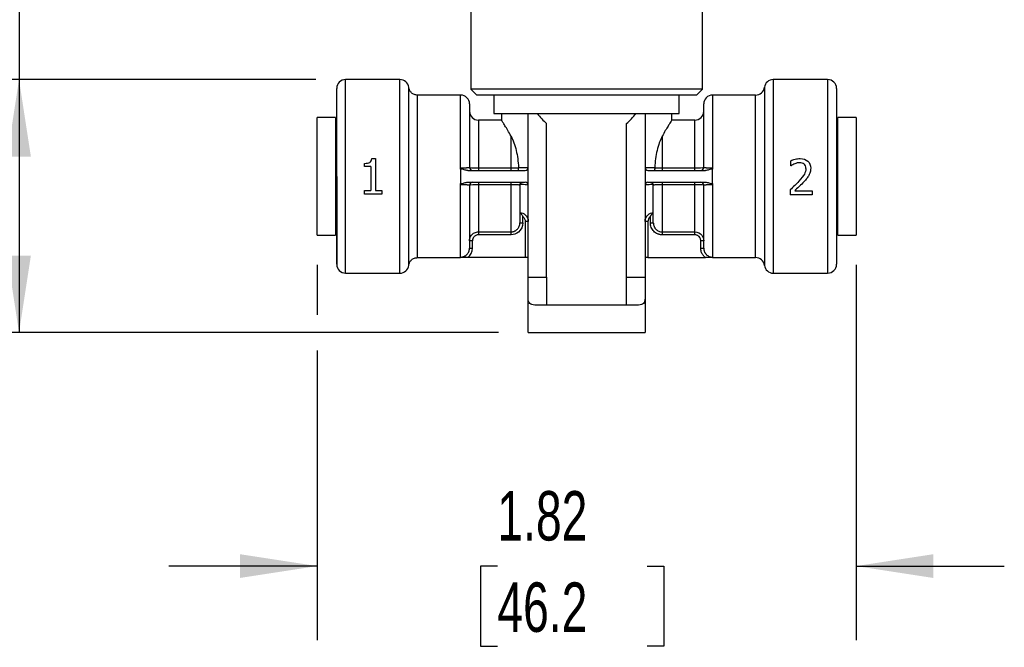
# Model space of a CAD drawing. Header units: inches. Extents: x 0.5 to 21.5, y 0.5 to 16.5.
# Tile 3 of 23: x 4 to 7.3, y 6 to 8.1. Entities that reach past the tile are written whole.
import ezdxf

# ---------------------------------------------------------------- set-up
doc = ezdxf.new("R2010")
doc.units = ezdxf.units.IN
doc.header["$LTSCALE"] = 2
doc.header["$MEASUREMENT"] = 0
doc.layers.add('DIMENSIONS', color=140, linetype='Continuous', lineweight=25)
doc.styles.add('SLDTEXTSTYLE0', font='TXT', dxfattribs={"width": 0.7})
doc.dimstyles.new('SLDDIMSTYLE0', dxfattribs={"dimtxt": 0.169922, "dimasz": 0.26, "dimexe": 0, "dimexo": 0.0625, "dimgap": 0.04248, "dimtad": 0, "dimtih": 1, "dimtoh": 1, "dimrnd": 1e-09, "dimdsep": 46, "dimtxsty": 'SLDTEXTSTYLE0', "dimsah": 1, "dimcen": 0.09, "dimadec": 0, "dimazin": 2, "dimtfac": 1, "dimtofl": 0, "dimtmove": 0, "dimatfit": 3, "dimfxl": 0, "dimfrac": 2, "dimtolj": 1, "dimtzin": 12, "dimarcsym": 0})
doc.dimstyles.new('SLDDIMSTYLE1', dxfattribs={"dimtxt": 0.169922, "dimasz": 0.26, "dimexe": 0, "dimexo": 0.0625, "dimgap": 0.04248, "dimtad": 0, "dimtih": 1, "dimtoh": 1, "dimrnd": 1e-09, "dimzin": 12, "dimdsep": 46, "dimtxsty": 'SLDTEXTSTYLE0', "dimsah": 1, "dimcen": 0.09, "dimadec": 0, "dimazin": 3, "dimtfac": 1, "dimtmove": 0, "dimatfit": 0, "dimfxl": 0, "dimfrac": 2, "dimtolj": 1, "dimtzin": 12, "dimarcsym": 0})

# ---------------------------------------------------------------- blocks, each defined once
blk = doc.blocks.new('_D_1')
at = {"layer": 'DIMENSIONS'}
for p, q in [((2.707, 8.4612), (2.6499, 8.4612)), ((2.6499, 8.4612), (2.6499, 8.1912)), ((3.2119, 8.4612), (3.269, 8.4612)), ((3.269, 8.4612), (3.269, 8.1912)), ((3.5183, 8.4612), (4.0183, 8.4612)), ((4.0183, 8.4612), (4.0183, 7.9008)), ((2.6499, 8.1912), (2.707, 8.1912)), ((3.269, 8.1912), (3.2119, 8.1912)), ((5.02, 7.9008), (3.7683, 7.9008)), ((4.0183, 7.9008), (4.0183, 7.0473)), ((5.636, 7.0473), (3.7683, 7.0473))]:
    blk.add_line(p, q, dxfattribs=at)
for points in [[(4.0183, 7.9008), (3.9783, 7.6408), (4.0583, 7.6408)], [(4.0183, 7.0473), (4.0583, 7.3073), (3.9783, 7.3073)]]:
    blk.add_solid(points, dxfattribs=at)
at = {"layer": 'DIMENSIONS', "char_height": 0.16667, "attachment_point": 1, "style": 'SLDTEXTSTYLE0'}
for s, insert in [('0.85', (2.707, 8.7141)), ('21.7', (2.707, 8.406))]:
    blk.add_mtext(s, dxfattribs=dict(at, insert=insert))
blk = doc.blocks.new('_D_2')
at = {"layer": 'DIMENSIONS'}
for p, q in [((5.024, 7.2763), (5.024, 7.1073)), ((6.842, 7.2763), (6.842, 6.0099)), ((5.024, 6.9873), (5.024, 6.0099)), ((5.024, 6.2599), (4.524, 6.2599)), ((5.6319, 6.2599), (5.5748, 6.2599)), ((5.5748, 6.2599), (5.5748, 5.9899)), ((6.1368, 6.2599), (6.1939, 6.2599)), ((6.1939, 6.2599), (6.1939, 5.9899)), ((6.842, 6.2599), (7.342, 6.2599)), ((5.5748, 5.9899), (5.6319, 5.9899)), ((6.1939, 5.9899), (6.1368, 5.9899))]:
    blk.add_line(p, q, dxfattribs=at)
for points in [[(5.024, 6.2599), (4.764, 6.2999), (4.764, 6.2199)], [(6.842, 6.2599), (7.102, 6.2199), (7.102, 6.2999)]]:
    blk.add_solid(points, dxfattribs=at)
at = {"layer": 'DIMENSIONS', "char_height": 0.16667, "attachment_point": 1, "style": 'SLDTEXTSTYLE0'}
for s, insert in [('1.82', (5.6319, 6.5128)), ('46.2', (5.6319, 6.2047))]:
    blk.add_mtext(s, dxfattribs=dict(at, insert=insert))

msp = doc.modelspace()

# ---------------------------------------------------------------- linework, layer by layer
for p, q in [((5.5425, 8.1903), (5.5425, 7.8683)), ((6.3235, 7.8683), (6.3235, 8.1903)), ((5.303, 7.9008), (5.12, 7.9008)), ((5.12, 7.2478), (5.12, 7.9008)), ((5.303, 7.5743), (5.303, 7.9008)), ((6.5327, 7.8746), (6.5327, 7.5743)), ((6.746, 7.9008), (6.5625, 7.9008)), ((6.5625, 7.9008), (6.5625, 7.2478)), ((6.746, 7.9008), (6.746, 7.2478)), ((5.508, 7.8483), (5.3625, 7.8483)), ((5.508, 7.6033), (5.508, 7.8483)), ((5.5425, 7.8683), (5.5625, 7.8483)), ((6.3235, 7.8683), (5.5425, 7.8683)), ((5.6205, 7.8483), (5.5625, 7.8483)), ((5.6205, 7.8483), (5.6205, 7.7863)), ((6.2455, 7.8483), (5.6205, 7.8483)), ((6.3035, 7.8483), (6.2455, 7.8483)), ((6.2455, 7.7863), (6.2455, 7.8483)), ((6.3035, 7.8483), (6.3235, 7.8683)), ((6.503, 7.8483), (6.358, 7.8483)), ((6.358, 7.8483), (6.358, 7.6033)), ((6.503, 7.5743), (6.503, 7.8483)), ((6.776, 7.8708), (6.776, 7.5743)), ((5.086, 7.7723), (5.024, 7.7723)), ((5.024, 7.3763), (5.024, 7.7723)), ((5.086, 7.7723), (5.086, 7.3763)), ((5.6205, 7.7863), (6.2455, 7.7863)), ((5.6455, 7.7863), (5.6455, 7.7635)), ((5.736, 7.2338), (5.736, 7.7863)), ((6.13, 7.7863), (6.13, 7.2338)), ((6.2205, 7.7635), (6.2205, 7.7863)), ((6.842, 7.7723), (6.78, 7.7723)), ((6.78, 7.3763), (6.78, 7.7723)), ((6.842, 7.7723), (6.842, 7.3763)), ((5.6457, 7.7638), (5.568, 7.7638)), ((5.568, 7.7638), (5.568, 7.6028)), ((5.798, 7.2338), (5.798, 7.7522)), ((6.068, 7.2338), (6.068, 7.7522)), ((6.298, 7.7638), (6.2202, 7.7638)), ((6.298, 7.6028), (6.298, 7.7638)), ((5.09, 7.7218), (5.086, 7.7218)), ((5.678, 7.6028), (5.678, 7.7095)), ((6.188, 7.7095), (6.188, 7.6028)), ((6.78, 7.7218), (6.776, 7.7218)), ((5.1832, 7.607), (5.1832, 7.618)), ((5.2049, 7.607), (5.1832, 7.607)), ((5.2049, 7.607), (5.2049, 7.5266)), ((5.208, 7.6347), (5.2204, 7.6347)), ((5.2204, 7.6347), (5.2204, 7.5266)), ((6.6223, 7.61), (6.6223, 7.6271)), ((6.6231, 7.61), (6.6223, 7.61)), ((5.303, 7.2478), (5.303, 7.5743)), ((5.508, 7.5989), (5.508, 7.5743)), ((5.508, 7.5743), (5.508, 7.5497)), ((5.5324, 7.5943), (5.726, 7.5943)), ((5.568, 7.6028), (5.678, 7.6028)), ((5.7033, 7.6043), (5.736, 7.6043)), ((6.13, 7.6043), (6.1626, 7.6043)), ((6.14, 7.5943), (6.3335, 7.5943)), ((6.188, 7.6028), (6.298, 7.6028)), ((6.358, 7.5743), (6.358, 7.5989)), ((6.358, 7.5497), (6.358, 7.5743)), ((6.503, 7.3003), (6.503, 7.5743)), ((6.5327, 7.5743), (6.5327, 7.2741)), ((5.508, 7.3019), (5.508, 7.5454)), ((5.5324, 7.5543), (5.726, 7.5543)), ((5.568, 7.5458), (5.568, 7.387)), ((5.678, 7.5458), (5.568, 7.5458)), ((5.678, 7.387), (5.678, 7.5458)), ((5.708, 7.5443), (5.7068, 7.5447)), ((6.14, 7.5543), (6.3335, 7.5543)), ((6.1591, 7.5447), (6.158, 7.5443)), ((6.298, 7.5458), (6.188, 7.5458)), ((6.188, 7.5458), (6.188, 7.387)), ((6.298, 7.387), (6.298, 7.5458)), ((6.358, 7.5454), (6.358, 7.3019)), ((5.1832, 7.5143), (5.1832, 7.5266)), ((5.1832, 7.5266), (5.2049, 7.5266)), ((5.2417, 7.5143), (5.1832, 7.5143)), ((5.2204, 7.5266), (5.2417, 7.5266)), ((5.2417, 7.5266), (5.2417, 7.5143)), ((6.6197, 7.5288), (6.6197, 7.5118)), ((6.6937, 7.5118), (6.6197, 7.5118)), ((6.6348, 7.5257), (6.6937, 7.5257)), ((6.6937, 7.5257), (6.6937, 7.5118)), ((5.086, 7.4268), (5.09, 7.4268)), ((5.718, 7.4177), (5.718, 7.4387)), ((5.726, 7.4223), (5.726, 7.3003)), ((6.14, 7.4223), (6.14, 7.3003)), ((6.148, 7.4177), (6.148, 7.4387)), ((6.776, 7.4268), (6.78, 7.4268)), ((5.024, 7.3763), (5.086, 7.3763)), ((5.568, 7.387), (5.678, 7.387)), ((5.678, 7.3771), (5.568, 7.3771)), ((6.188, 7.387), (6.298, 7.387)), ((6.298, 7.3771), (6.188, 7.3771)), ((6.78, 7.3763), (6.842, 7.3763)), ((5.548, 7.3322), (5.548, 7.3569)), ((6.318, 7.3322), (6.318, 7.3569)), ((5.3625, 7.3003), (5.508, 7.3003)), ((5.726, 7.3003), (5.5324, 7.3003)), ((5.736, 7.3003), (5.726, 7.3003)), ((6.14, 7.3003), (6.13, 7.3003)), ((6.14, 7.3003), (6.3335, 7.3003)), ((6.358, 7.3003), (6.503, 7.3003)), ((5.12, 7.2478), (5.303, 7.2478)), ((6.5625, 7.2478), (6.746, 7.2478)), ((5.736, 7.1635), (5.736, 7.2338)), ((5.736, 7.2338), (5.798, 7.2338)), ((5.798, 7.2338), (5.798, 7.1403)), ((6.068, 7.1403), (6.068, 7.2338)), ((6.068, 7.2338), (6.13, 7.2338)), ((6.13, 7.2338), (6.13, 7.1635)), ((5.736, 7.0473), (5.736, 7.1635)), ((6.13, 7.1635), (6.13, 7.0473)), ((6.1082, 7.1403), (5.7578, 7.1403)), ((5.736, 7.0473), (6.13, 7.0473))]:
    msp.add_line(p, q)
at = {"flags": 128}
msp.add_lwpolyline([(5.3327, 7.2741), (5.3327, 7.2799), (5.3327, 7.2814), (5.3327, 7.2816), (5.3327, 7.2816), (5.3327, 7.2816), (5.3327, 7.2816), (5.3327, 7.2816), (5.3327, 7.2816), (5.3327, 7.2816), (5.3327, 7.2816), (5.3327, 7.2821), (5.3327, 7.2837), (5.3327, 7.2878), (5.3327, 7.2952), (5.3327, 7.3074), (5.3327, 7.3208), (5.3327, 7.3387), (5.3327, 7.3619), (5.3327, 7.3912), (5.3327, 7.4272), (5.3327, 7.47), (5.3327, 7.5193), (5.3327, 7.5743)], dxfattribs=at)
for centre, radius, start, end in [((5.12, 7.8708), 0.03, 90, 180), ((5.303, 7.8708), 0.03, 7.0684, 90), ((6.503, 7.8783), 0.03, 270, 352.8192), ((6.5625, 7.8708), 0.03, 90, 172.8192), ((6.746, 7.8708), 0.03, 0, 90), ((5.508, 7.8183), 0.03, 0, 90), ((6.358, 7.8183), 0.03, 90, 180), ((5.568, 7.7938), 0.03, 180, 270), ((6.298, 7.7938), 0.03, 270, 0), ((5.726, 7.6043), 0.01, 270, 0), ((6.14, 7.6043), 0.01, 180, 270), ((5.726, 7.5443), 0.01, 0, 90), ((6.14, 7.5443), 0.01, 90, 180), ((5.12, 7.2778), 0.03, 180, 270), ((5.303, 7.2778), 0.03, 270, 352.8315), ((6.503, 7.2703), 0.03, 7.1808, 90), ((6.5625, 7.2778), 0.03, 187.1808, 270), ((6.746, 7.2778), 0.03, 270, 0)]:
    msp.add_arc(centre, radius, start, end)
for start_param, end_param in [(2.522454, 2.652794), (3.630391, 3.760731)]:
    msp.add_ellipse((5.933, 8.1919), major_axis=(0, 0.498), ratio=0.57735, start_param=start_param, end_param=end_param)
for points, knots in [([(5.3327, 7.5743), (5.3327, 7.594), (5.3327, 7.6332), (5.3327, 7.6815), (5.3327, 7.719), (5.3327, 7.7402), (5.3327, 7.7537), (5.3327, 7.7606), (5.3327, 7.7673), (5.3327, 7.7738), (5.3327, 7.7802), (5.3327, 7.7853), (5.3327, 7.791), (5.3327, 7.7989), (5.3327, 7.8078), (5.3327, 7.8161), (5.3327, 7.823), (5.3327, 7.8302), (5.3327, 7.8375), (5.3327, 7.8448), (5.3327, 7.8574), (5.3327, 7.8705), (5.3327, 7.8748), (5.3327, 7.8745), (5.3327, 7.8745)], [0, 0, 0, 0, 0.124689, 0.249375, 0.319275, 0.389173, 0.407488, 0.425803, 0.444118, 0.462433, 0.480747, 0.499061, 0.507744, 0.53288, 0.572546, 0.594843, 0.620011, 0.64805, 0.67896, 0.712741, 0.749393, 0.874373, 0.999343, 1, 1, 1, 1]), ([(5.3625, 7.8483), (5.3589, 7.8487), (5.3517, 7.8495), (5.3423, 7.8554), (5.3352, 7.8639), (5.3336, 7.871), (5.3327, 7.8745)], [0, 0, 0, 0, 0.249962, 0.499933, 0.749693, 1, 1, 1, 1]), ([(5.09, 7.5743), (5.09, 7.4957), (5.09, 7.4203), (5.09, 7.3091), (5.09, 7.2778), (5.09, 7.2778), (5.09, 7.3091), (5.09, 7.4203), (5.09, 7.4957), (5.09, 7.653), (5.09, 7.7284), (5.09, 7.8396), (5.09, 7.8708), (5.09, 7.8708)], [0, 0, 0, 0, 0.166667, 0.166667, 0.333333, 0.333333, 0.5, 0.5, 0.666667, 0.666667, 0.833333, 0.833333, 1, 1, 1, 1]), ([(5.3625, 7.5743), (5.3625, 7.5923), (5.3625, 7.6281), (5.3625, 7.6799), (5.3625, 7.7275), (5.3625, 7.7693), (5.3625, 7.8036), (5.3625, 7.8293), (5.3625, 7.844), (5.3625, 7.8501), (5.3625, 7.8483), (5.3625, 7.8483)], [0, 0, 0, 0, 0.12499, 0.249979, 0.374969, 0.499958, 0.624948, 0.749937, 0.874927, 0.999916, 1, 1, 1, 1]), ([(5.538, 7.8183), (5.538, 7.8183), (5.538, 7.7966), (5.538, 7.7178), (5.538, 7.6634), (5.538, 7.6043)], [0, 0, 0, 0, 0.5, 0.5, 1, 1, 1, 1]), ([(6.328, 7.6043), (6.328, 7.6634), (6.328, 7.7178), (6.328, 7.7966), (6.328, 7.8183), (6.328, 7.8183)], [0, 0, 0, 0, 0.5, 0.5, 1, 1, 1, 1]), ([(5.678, 7.7095), (5.6743, 7.7162), (5.6669, 7.7298), (5.6573, 7.7454), (5.65, 7.757), (5.6459, 7.7632), (5.6458, 7.7634), (5.6457, 7.7635)], [0, 0, 0, 0, 0.211218, 0.427855, 0.63931, 0.85855, 1, 1, 1, 1]), ([(6.2202, 7.7635), (6.2203, 7.7636), (6.2207, 7.7642), (6.2186, 7.761), (6.2142, 7.7543), (6.2075, 7.7435), (6.1986, 7.729), (6.1916, 7.7161), (6.188, 7.7095)], [0, 0, 0, 0, 0.045508, 0.238692, 0.413622, 0.592908, 0.794016, 1, 1, 1, 1]), ([(5.678, 7.7095), (5.6814, 7.703), (5.6847, 7.6957), (5.6906, 7.6795), (5.6932, 7.6707), (5.6997, 7.6436), (5.7022, 7.6241), (5.7033, 7.6043)], [0, 0, 0, 0, 0.25, 0.25, 0.5, 0.5, 1, 1, 1, 1]), ([(6.188, 7.7095), (6.1845, 7.703), (6.1812, 7.6957), (6.1753, 7.6795), (6.1727, 7.6707), (6.1663, 7.6436), (6.1638, 7.6241), (6.1626, 7.6043)], [0, 0, 0, 0, 0.25, 0.25, 0.5, 0.5, 1, 1, 1, 1]), ([(5.1832, 7.618), (5.1914, 7.618), (5.1975, 7.6192), (5.2052, 7.6238), (5.2074, 7.6282), (5.208, 7.6347)], [0, 0, 0, 0, 1, 1, 2, 2, 2, 2]), ([(6.6223, 7.6271), (6.6256, 7.6288), (6.6302, 7.6304), (6.642, 7.6335), (6.6477, 7.6343), (6.653, 7.6343)], [0, 0, 0, 0, 1, 1, 2, 2, 2, 2]), ([(6.6348, 7.6166), (6.6325, 7.6157), (6.6303, 7.6146), (6.6261, 7.612), (6.6244, 7.6109), (6.6231, 7.61)], [0, 0, 0, 0, 1, 1, 2, 2, 2, 2]), ([(6.6518, 7.6204), (6.649, 7.6204), (6.6461, 7.6201), (6.6402, 7.6187), (6.6375, 7.6177), (6.6348, 7.6166)], [0, 0, 0, 0, 1, 1, 2, 2, 2, 2]), ([(6.6665, 7.6156), (6.6646, 7.6172), (6.6624, 7.6184), (6.6575, 7.62), (6.6548, 7.6204), (6.6518, 7.6204)], [0, 0, 0, 0, 1, 1, 2, 2, 2, 2]), ([(6.653, 7.6343), (6.6642, 7.6343), (6.673, 7.6314), (6.6856, 7.6195), (6.6888, 7.6115), (6.6888, 7.6014)], [0, 0, 0, 0, 1, 1, 2, 2, 2, 2]), ([(6.6724, 7.6005), (6.6724, 7.6039), (6.6719, 7.6068), (6.6698, 7.6119), (6.6684, 7.614), (6.6665, 7.6156)], [0, 0, 0, 0, 1, 1, 2, 2, 2, 2]), ([(5.09, 7.2778), (5.09, 7.2778), (5.09, 7.3091), (5.09, 7.4203), (5.09, 7.4957), (5.09, 7.5743)], [0, 0, 0, 0, 0.5, 0.5, 1, 1, 1, 1]), ([(5.3625, 7.3004), (5.3625, 7.3004), (5.3625, 7.2986), (5.3625, 7.3047), (5.3625, 7.3193), (5.3625, 7.3451), (5.3625, 7.3793), (5.3625, 7.4211), (5.3625, 7.4688), (5.3625, 7.5205), (5.3625, 7.5564), (5.3625, 7.5743)], [0, 0, 0, 0, 0.0003345, 0.1252927, 0.2502509, 0.3752091, 0.5001672, 0.6251254, 0.7500836, 0.8750418, 1, 1, 1, 1]), ([(5.508, 7.6033), (5.5091, 7.6033), (5.5113, 7.6033), (5.5146, 7.6033), (5.5179, 7.6033), (5.521, 7.6034), (5.524, 7.6034), (5.5267, 7.6035), (5.5298, 7.6036), (5.5329, 7.6037), (5.5357, 7.6039), (5.5376, 7.6041), (5.5378, 7.6043), (5.538, 7.6043)], [0, 0, 0, 0, 0.070527, 0.141302, 0.212339, 0.283654, 0.355262, 0.427176, 0.499409, 0.614342, 0.736081, 0.864636, 1, 1, 1, 1]), ([(5.5324, 7.5943), (5.5282, 7.5943), (5.5242, 7.5953), (5.5162, 7.5975), (5.5122, 7.5989), (5.508, 7.5989)], [0, 0, 0, 0, 0.5, 0.5, 1, 1, 1, 1]), ([(5.538, 7.6043), (5.538, 7.604), (5.5419, 7.6035), (5.5544, 7.603), (5.5635, 7.6028), (5.568, 7.6028)], [-0.07980075, -0.07980075, -0.07980075, -0.07980075, -0.04560043, -0.02280021, 0, 0, 0, 0]), ([(5.678, 7.6028), (5.6791, 7.6028), (5.6814, 7.6028), (5.6847, 7.6029), (5.6879, 7.6029), (5.6911, 7.603), (5.694, 7.603), (5.6967, 7.6031), (5.6992, 7.6032), (5.7015, 7.6033), (5.7027, 7.6034), (5.7034, 7.6035)], [0, 0, 0, 0, 0.111385, 0.222593, 0.333676, 0.444682, 0.555658, 0.666644, 0.777677, 0.888787, 1, 1, 1, 1]), ([(5.7028, 7.5943), (5.7029, 7.5944), (5.7031, 7.5944), (5.7032, 7.5949), (5.7034, 7.5957), (5.7034, 7.5969), (5.7034, 7.5987), (5.7034, 7.601), (5.7034, 7.6027), (5.7034, 7.6035)], [0, 0, 0, 0, 0.125649, 0.26774, 0.401304, 0.533251, 0.726316, 0.879508, 1, 1, 1, 1]), ([(6.1626, 7.6035), (6.1626, 7.603), (6.1626, 7.6021), (6.1626, 7.6008), (6.1625, 7.5995), (6.1625, 7.5981), (6.1625, 7.5963), (6.1626, 7.5951), (6.1629, 7.5944), (6.1631, 7.5944), (6.1631, 7.5943)], [0, 0, 0, 0, 0.068212, 0.143799, 0.228433, 0.332621, 0.467739, 0.732506, 0.860765, 1, 1, 1, 1]), ([(6.1626, 7.6035), (6.1632, 7.6034), (6.1645, 7.6033), (6.1667, 7.6032), (6.1692, 7.6031), (6.1719, 7.603), (6.1749, 7.603), (6.178, 7.6029), (6.1812, 7.6029), (6.1846, 7.6028), (6.1868, 7.6028), (6.188, 7.6028)], [0, 0, 0, 0, 0.1112129, 0.2223234, 0.3333564, 0.4443425, 0.555318, 0.6663242, 0.7774069, 0.888615, 1, 1, 1, 1]), ([(6.298, 7.6028), (6.3047, 7.6028), (6.3206, 7.6032), (6.328, 7.6039), (6.328, 7.6043)], [-0.07980075, -0.07980075, -0.07980075, -0.07980075, -0.04560043, 0, 0, 0, 0]), ([(6.328, 7.6043), (6.328, 7.6043), (6.3281, 7.6042), (6.3286, 7.6041), (6.3294, 7.604), (6.3304, 7.6039), (6.3317, 7.6038), (6.3332, 7.6037), (6.3349, 7.6036), (6.3374, 7.6035), (6.3412, 7.6034), (6.3464, 7.6033), (6.3521, 7.6033), (6.356, 7.6033), (6.358, 7.6033)], [0, 0, 0, 0, 0.068575, 0.135458, 0.200646, 0.264139, 0.325937, 0.38604, 0.44445, 0.501171, 0.627112, 0.752181, 0.876449, 1, 1, 1, 1]), ([(6.358, 7.5989), (6.3537, 7.5989), (6.3498, 7.5975), (6.3418, 7.5953), (6.3377, 7.5943), (6.3335, 7.5943)], [0, 0, 0, 0, 0.5, 0.5, 1, 1, 1, 1]), ([(6.6724, 7.6005), (6.6724, 7.5941), (6.6708, 7.5879), (6.6641, 7.5758), (6.6578, 7.5678), (6.6487, 7.5577)], [0, 0, 0, 0, 1, 1, 2, 2, 2, 2]), ([(6.6825, 7.5774), (6.6806, 7.5739), (6.6782, 7.5704), (6.6726, 7.5635), (6.6696, 7.5601), (6.6665, 7.5568)], [0, 0, 0, 0, 1, 1, 2, 2, 2, 2]), ([(6.6888, 7.6014), (6.6888, 7.5966), (6.6882, 7.5923), (6.686, 7.5844), (6.6845, 7.5807), (6.6825, 7.5774)], [0, 0, 0, 0, 1, 1, 2, 2, 2, 2]), ([(6.776, 7.5743), (6.776, 7.5707), (6.776, 7.5635), (6.776, 7.5527), (6.776, 7.5419), (6.776, 7.5311), (6.776, 7.5145), (6.776, 7.4923), (6.776, 7.4647), (6.776, 7.4377), (6.776, 7.4029), (6.776, 7.3632), (6.776, 7.331), (6.776, 7.3106), (6.776, 7.2984), (6.776, 7.2889), (6.776, 7.2837), (6.776, 7.2809), (6.776, 7.2796), (6.776, 7.2786), (6.776, 7.278), (6.776, 7.2779), (6.776, 7.2778)], [0, 0, 0, 0, 0.023337, 0.04663, 0.069912, 0.093212, 0.116564, 0.178304, 0.240089, 0.304404, 0.368764, 0.5, 0.631236, 0.695551, 0.759911, 0.821651, 0.883436, 0.906766, 0.930056, 0.953337, 0.976642, 1, 1, 1, 1]), ([(5.508, 7.5497), (5.5122, 7.5497), (5.5161, 7.5512), (5.5242, 7.5534), (5.5283, 7.5543), (5.5324, 7.5543)], [0, 0, 0, 0, 0.5, 0.5, 1, 1, 1, 1]), ([(5.538, 7.5443), (5.5379, 7.5444), (5.5379, 7.5445), (5.5374, 7.5446), (5.5366, 7.5447), (5.5355, 7.5448), (5.5342, 7.5449), (5.5327, 7.545), (5.5311, 7.5451), (5.5285, 7.5451), (5.5248, 7.5452), (5.5195, 7.5453), (5.5138, 7.5454), (5.5099, 7.5454), (5.508, 7.5454)], [0, 0, 0, 0, 0.068614, 0.135525, 0.200729, 0.264227, 0.326018, 0.386104, 0.444485, 0.501166, 0.627202, 0.752303, 0.876542, 1, 1, 1, 1]), ([(5.568, 7.5458), (5.5612, 7.5458), (5.5454, 7.5455), (5.538, 7.5447), (5.538, 7.5443)], [-0.07980039, -0.07980039, -0.07980039, -0.07980039, -0.04560022, 0, 0, 0, 0]), ([(5.538, 7.5443), (5.538, 7.4904), (5.538, 7.4402), (5.538, 7.3634), (5.538, 7.3389), (5.538, 7.3322)], [0, 0, 0, 0, 0.5, 0.5, 1, 1, 1, 1]), ([(5.7068, 7.5447), (5.7065, 7.5448), (5.7057, 7.5451), (5.6997, 7.5455), (5.6915, 7.5457), (5.6839, 7.5458), (5.68, 7.5458), (5.678, 7.5458)], [0, 0, 0, 0, 0.14776, 0.429129, 0.712806, 0.856044, 1, 1, 1, 1]), ([(5.7074, 7.5447), (5.7076, 7.546), (5.7079, 7.5485), (5.7102, 7.5517), (5.7134, 7.5539), (5.7159, 7.5542), (5.7172, 7.5543)], [0, 0, 0, 0, 0.250259, 0.500068, 0.749849, 1, 1, 1, 1]), ([(5.708, 7.5443), (5.708, 7.513), (5.708, 7.4841), (5.708, 7.439), (5.708, 7.4237), (5.708, 7.4177)], [0, 0, 0, 0, 0.5, 0.5, 1, 1, 1, 1]), ([(5.736, 7.5443), (5.736, 7.5447), (5.7312, 7.5458), (5.7168, 7.5465), (5.7082, 7.5466)], [0.24362148, 0.24362148, 0.24362148, 0.24362148, 0.27636545, 0.32002407, 0.32002407, 0.32002407, 0.32002407]), ([(6.1577, 7.5466), (6.1513, 7.5465), (6.1366, 7.546), (6.13, 7.5449), (6.13, 7.5443)], [0.2440435, 0.2440435, 0.2440435, 0.2440435, 0.27678746, 0.32044608, 0.32044608, 0.32044608, 0.32044608]), ([(6.1488, 7.5543), (6.15, 7.5542), (6.1525, 7.5539), (6.1557, 7.5517), (6.158, 7.5485), (6.1584, 7.546), (6.1586, 7.5447)], [0, 0, 0, 0, 0.2501515, 0.4999317, 0.7497415, 1, 1, 1, 1]), ([(6.158, 7.4177), (6.158, 7.4237), (6.158, 7.439), (6.158, 7.4841), (6.158, 7.513), (6.158, 7.5443)], [0, 0, 0, 0, 0.5, 0.5, 1, 1, 1, 1]), ([(6.188, 7.5458), (6.186, 7.5458), (6.182, 7.5458), (6.1744, 7.5457), (6.1663, 7.5455), (6.1602, 7.5451), (6.1594, 7.5448), (6.1591, 7.5447)], [0, 0, 0, 0, 0.14394, 0.287173, 0.570871, 0.852218, 1, 1, 1, 1]), ([(6.328, 7.5443), (6.328, 7.5446), (6.3241, 7.5452), (6.3115, 7.5457), (6.3025, 7.5458), (6.298, 7.5458)], [-0.07980039, -0.07980039, -0.07980039, -0.07980039, -0.04560022, -0.02280011, 0, 0, 0, 0]), ([(6.358, 7.5454), (6.3569, 7.5454), (6.3546, 7.5454), (6.3513, 7.5454), (6.3481, 7.5453), (6.345, 7.5453), (6.342, 7.5453), (6.3392, 7.5452), (6.3362, 7.5451), (6.3331, 7.545), (6.3303, 7.5448), (6.3284, 7.5446), (6.3281, 7.5444), (6.328, 7.5443)], [0, 0, 0, 0, 0.070528, 0.141302, 0.212339, 0.283654, 0.355262, 0.427176, 0.499408, 0.614342, 0.736082, 0.864636, 1, 1, 1, 1]), ([(6.328, 7.3322), (6.328, 7.3389), (6.328, 7.3634), (6.328, 7.4402), (6.328, 7.4904), (6.328, 7.5443)], [0, 0, 0, 0, 0.5, 0.5, 1, 1, 1, 1]), ([(6.3335, 7.5543), (6.3377, 7.5543), (6.3418, 7.5534), (6.3498, 7.5512), (6.3537, 7.5497), (6.358, 7.5497)], [0, 0, 0, 0, 0.5, 0.5, 1, 1, 1, 1]), ([(6.6487, 7.5577), (6.6442, 7.5527), (6.6395, 7.5479), (6.6301, 7.5386), (6.625, 7.5338), (6.6197, 7.5288)], [0, 0, 0, 0, 1, 1, 2, 2, 2, 2]), ([(6.6665, 7.5568), (6.6614, 7.5513), (6.6558, 7.5456), (6.6434, 7.5338), (6.6385, 7.5292), (6.6348, 7.5257)], [0, 0, 0, 0, 1, 1, 2, 2, 2, 2]), ([(5.7082, 7.4524), (5.7147, 7.452), (5.7294, 7.4457), (5.736, 7.4308), (5.736, 7.4223)], [0.2440435, 0.2440435, 0.2440435, 0.2440435, 0.27678747, 0.3204461, 0.3204461, 0.3204461, 0.3204461]), ([(5.7082, 7.4524), (5.7084, 7.4523), (5.7086, 7.452), (5.7093, 7.4512), (5.7102, 7.4502), (5.7112, 7.4491), (5.7129, 7.4469), (5.7154, 7.4435), (5.7171, 7.4403), (5.718, 7.4387)], [0, 0, 0, 0, 0.083196, 0.168631, 0.257458, 0.350322, 0.447482, 0.720353, 1, 1, 1, 1]), ([(6.13, 7.4223), (6.13, 7.4308), (6.1366, 7.4457), (6.1513, 7.452), (6.1577, 7.4524)], [0.24362148, 0.24362148, 0.24362148, 0.24362148, 0.28728011, 0.32002409, 0.32002409, 0.32002409, 0.32002409]), ([(6.148, 7.4387), (6.1484, 7.4395), (6.1492, 7.4411), (6.1507, 7.4435), (6.1522, 7.4457), (6.1538, 7.4479), (6.1554, 7.4499), (6.1569, 7.4516), (6.1575, 7.4522), (6.1577, 7.4524)], [0, 0, 0, 0, 0.140614, 0.279948, 0.417717, 0.553455, 0.712767, 0.860592, 1, 1, 1, 1]), ([(5.678, 7.387), (5.6791, 7.387), (5.6814, 7.3871), (5.6848, 7.3877), (5.688, 7.3887), (5.6912, 7.39), (5.6941, 7.3917), (5.6968, 7.3937), (5.6999, 7.3965), (5.7031, 7.4005), (5.7058, 7.4058), (5.7076, 7.4116), (5.7079, 7.4156), (5.708, 7.4177)], [0, 0, 0, 0, 0.071753, 0.143279, 0.214611, 0.285781, 0.35682, 0.427755, 0.498609, 0.620434, 0.744594, 0.871118, 1, 1, 1, 1]), ([(5.718, 7.4177), (5.718, 7.4057), (5.7082, 7.3847), (5.687, 7.3771), (5.678, 7.3771)], [-0.1597552, -0.1597552, -0.1597552, -0.1597552, -0.0684665, 0, 0, 0, 0]), ([(6.148, 7.4387), (6.1474, 7.4382), (6.1462, 7.4372), (6.1446, 7.4354), (6.1432, 7.4335), (6.1417, 7.4308), (6.1403, 7.427), (6.1401, 7.4239), (6.14, 7.4223)], [0, 0, 0, 0, 0.126696, 0.251332, 0.375483, 0.500746, 0.751544, 1, 1, 1, 1]), ([(6.188, 7.3771), (6.1867, 7.3771), (6.184, 7.3772), (6.1801, 7.3778), (6.1763, 7.3788), (6.1713, 7.3806), (6.1655, 7.3838), (6.1594, 7.3889), (6.1544, 7.3951), (6.1508, 7.4022), (6.1484, 7.4098), (6.1481, 7.4151), (6.148, 7.4177)], [0, 0, 0, 0, 0.062528, 0.12462, 0.186909, 0.250023, 0.374734, 0.500523, 0.624796, 0.750578, 0.875788, 1, 1, 1, 1]), ([(6.158, 7.4177), (6.158, 7.4165), (6.1581, 7.4142), (6.1587, 7.4107), (6.1596, 7.4074), (6.1609, 7.4042), (6.1625, 7.4012), (6.1645, 7.3985), (6.1672, 7.3953), (6.1711, 7.3921), (6.1763, 7.3892), (6.182, 7.3873), (6.186, 7.3871), (6.188, 7.387)], [0, 0, 0, 0, 0.07451, 0.148082, 0.220711, 0.292395, 0.363137, 0.432941, 0.501817, 0.626412, 0.750873, 0.875347, 1, 1, 1, 1]), ([(5.538, 7.3569), (5.538, 7.3636), (5.5419, 7.3748), (5.5544, 7.3849), (5.5635, 7.387), (5.568, 7.387)], [-0.07980039, -0.07980039, -0.07980039, -0.07980039, -0.04560022, -0.02280011, 0, 0, 0, 0]), ([(5.568, 7.3771), (5.565, 7.3771), (5.559, 7.3757), (5.5506, 7.3689), (5.548, 7.3614), (5.548, 7.3569)], [-0.07980039, -0.07980039, -0.07980039, -0.07980039, -0.05700028, -0.03420017, 0, 0, 0, 0]), ([(6.298, 7.387), (6.3069, 7.387), (6.3226, 7.3794), (6.328, 7.3636), (6.328, 7.3569)], [-0.07969286, -0.07969286, -0.07969286, -0.07969286, -0.03415408, 0, 0, 0, 0]), ([(6.318, 7.3569), (6.3179, 7.3578), (6.3179, 7.3595), (6.3173, 7.3621), (6.316, 7.3663), (6.3132, 7.3704), (6.3092, 7.3737), (6.3057, 7.3756), (6.3019, 7.3769), (6.2993, 7.377), (6.298, 7.3771)], [0, 0, 0, 0, 0.08254, 0.165602, 0.250556, 0.499918, 0.623258, 0.750517, 0.875916, 1, 1, 1, 1]), ([(5.508, 7.3019), (5.5091, 7.3019), (5.5113, 7.302), (5.5146, 7.3026), (5.5179, 7.3035), (5.521, 7.3048), (5.524, 7.3065), (5.5267, 7.3084), (5.5298, 7.3112), (5.5329, 7.315), (5.5357, 7.3201), (5.5376, 7.3259), (5.5378, 7.3301), (5.538, 7.3322)], [0, 0, 0, 0, 0.070588, 0.141402, 0.212458, 0.283773, 0.35536, 0.427232, 0.499403, 0.614405, 0.736169, 0.864703, 1, 1, 1, 1]), ([(6.3335, 7.3003), (6.3325, 7.3012), (6.3306, 7.3028), (6.3281, 7.3054), (6.3258, 7.3083), (6.3237, 7.3113), (6.3216, 7.3152), (6.3197, 7.3201), (6.3182, 7.3261), (6.3181, 7.3302), (6.318, 7.3322)], [0, 0, 0, 0, 0.102887, 0.203554, 0.302765, 0.40132, 0.500032, 0.667656, 0.833018, 1, 1, 1, 1]), ([(6.328, 7.3322), (6.328, 7.3311), (6.3281, 7.329), (6.3286, 7.3258), (6.3294, 7.3229), (6.3304, 7.32), (6.3317, 7.3174), (6.3332, 7.315), (6.3349, 7.3128), (6.3374, 7.3099), (6.3412, 7.3068), (6.3464, 7.304), (6.3521, 7.3022), (6.356, 7.302), (6.358, 7.3019)], [0, 0, 0, 0, 0.068614, 0.135525, 0.200729, 0.264227, 0.326018, 0.386104, 0.444485, 0.501165, 0.627201, 0.752303, 0.876542, 1, 1, 1, 1]), ([(5.3327, 7.2741), (5.3336, 7.2776), (5.3352, 7.2847), (5.3423, 7.2933), (5.3517, 7.2991), (5.3589, 7.2999), (5.3625, 7.3003)], [0, 0, 0, 0, 0.250325, 0.50009, 0.750054, 1, 1, 1, 1]), ([(5.5324, 7.3003), (5.5283, 7.3003), (5.5242, 7.3003), (5.5162, 7.3003), (5.5122, 7.3003), (5.508, 7.3003)], [0, 0, 0, 0, 0.5, 0.5, 1, 1, 1, 1]), ([(6.358, 7.3003), (6.3537, 7.3003), (6.3498, 7.3003), (6.3418, 7.3003), (6.3377, 7.3003), (6.3335, 7.3003)], [0, 0, 0, 0, 0.5, 0.5, 1, 1, 1, 1]), ([(5.7578, 7.1403), (5.7503, 7.1403), (5.7448, 7.142), (5.7375, 7.1498), (5.736, 7.1556), (5.736, 7.1635)], [0, 0, 0, 0, 0.5, 0.5, 1, 1, 1, 1]), ([(6.13, 7.1635), (6.13, 7.1556), (6.1284, 7.1497), (6.1212, 7.142), (6.1157, 7.1403), (6.1082, 7.1403)], [0, 0, 0, 0, 0.5, 0.5, 1, 1, 1, 1])]:
    msp.add_open_spline(points, degree=3, knots=knots)
for points in [[(5.508, 7.5989), (5.508, 7.6002), (5.508, 7.6017), (5.508, 7.6033)], [(5.538, 7.6043), (5.538, 7.6017), (5.5401, 7.5965), (5.5454, 7.5943), (5.548, 7.5943)], [(5.568, 7.6028), (5.568, 7.6005), (5.568, 7.5961), (5.568, 7.5943), (5.568, 7.5943)], [(5.678, 7.5943), (5.678, 7.5943), (5.678, 7.5961), (5.678, 7.6005), (5.678, 7.6028)], [(5.7034, 7.6035), (5.7033, 7.6037), (5.7033, 7.604), (5.7033, 7.6043)], [(6.1626, 7.6043), (6.1626, 7.604), (6.1626, 7.6037), (6.1626, 7.6035)], [(6.188, 7.6028), (6.188, 7.6005), (6.188, 7.5961), (6.188, 7.5943), (6.188, 7.5943)], [(6.298, 7.5943), (6.298, 7.5943), (6.298, 7.5961), (6.298, 7.6005), (6.298, 7.6028)], [(6.318, 7.5943), (6.3206, 7.5943), (6.3258, 7.5965), (6.328, 7.6017), (6.328, 7.6043)], [(6.358, 7.6033), (6.358, 7.6017), (6.358, 7.6002), (6.358, 7.5989)], [(5.508, 7.5454), (5.508, 7.5469), (5.508, 7.5484), (5.508, 7.5497)], [(5.548, 7.5543), (5.5454, 7.5543), (5.5401, 7.5522), (5.538, 7.547), (5.538, 7.5443)], [(5.568, 7.5543), (5.568, 7.5543), (5.568, 7.5526), (5.568, 7.5482), (5.568, 7.5458)], [(5.678, 7.5458), (5.678, 7.5482), (5.678, 7.5526), (5.678, 7.5543), (5.678, 7.5543)], [(6.188, 7.5543), (6.188, 7.5543), (6.188, 7.5526), (6.188, 7.5482), (6.188, 7.5458)], [(6.298, 7.5458), (6.298, 7.5482), (6.298, 7.5526), (6.298, 7.5543), (6.298, 7.5543)], [(6.328, 7.5443), (6.328, 7.547), (6.3258, 7.5522), (6.3206, 7.5543), (6.318, 7.5543)], [(6.358, 7.5497), (6.358, 7.5484), (6.358, 7.5469), (6.358, 7.5454)], [(5.708, 7.4177), (5.708, 7.4177), (5.7101, 7.4177), (5.7154, 7.4177), (5.718, 7.4177)], [(5.718, 7.4387), (5.723, 7.4349), (5.726, 7.4286), (5.726, 7.4223)], [(5.736, 7.4223), (5.736, 7.4223), (5.7338, 7.4223), (5.7286, 7.4223), (5.726, 7.4223)], [(6.14, 7.4223), (6.1374, 7.4223), (6.1321, 7.4223), (6.13, 7.4223), (6.13, 7.4223)], [(6.148, 7.4177), (6.1506, 7.4177), (6.1558, 7.4177), (6.158, 7.4177), (6.158, 7.4177)], [(5.568, 7.387), (5.568, 7.3866), (5.568, 7.3842), (5.568, 7.3795), (5.568, 7.3771)], [(5.678, 7.3771), (5.678, 7.3795), (5.678, 7.3842), (5.678, 7.3866), (5.678, 7.387)], [(6.188, 7.387), (6.188, 7.3866), (6.188, 7.3842), (6.188, 7.3795), (6.188, 7.3771)], [(6.298, 7.3771), (6.298, 7.3795), (6.298, 7.3842), (6.298, 7.3866), (6.298, 7.387)], [(5.548, 7.3569), (5.5454, 7.3569), (5.5401, 7.3569), (5.538, 7.3569), (5.538, 7.3569)], [(6.328, 7.3569), (6.328, 7.3569), (6.3258, 7.3569), (6.3206, 7.3569), (6.318, 7.3569)], [(5.5324, 7.3003), (5.5421, 7.3079), (5.548, 7.32), (5.548, 7.3322)], [(5.538, 7.3322), (5.538, 7.3322), (5.5401, 7.3322), (5.5454, 7.3322), (5.548, 7.3322)], [(6.318, 7.3322), (6.3206, 7.3322), (6.3258, 7.3322), (6.328, 7.3322), (6.328, 7.3322)], [(5.508, 7.3003), (5.508, 7.3012), (5.508, 7.3017), (5.508, 7.3019)], [(6.358, 7.3019), (6.358, 7.3017), (6.358, 7.3012), (6.358, 7.3003)]]:
    msp.add_open_spline(points, degree=3)

# ---------------------------------------------------------------- dimensions: what is measured, and where the dimension line sits
at = {"layer": 'DIMENSIONS'}
dim = msp.add_linear_dim(base=(4.0183, 7.0473), p1=(5.12, 7.9008), p2=(5.736, 7.0473), angle=90, dimstyle='SLDDIMSTYLE0', dxfattribs=at)
dim.commit()
dim.dimension.update_dxf_attribs({"geometry": '_D_1', "text_midpoint": (4.0183, 8.4612), "dimtype": 160})
dim = msp.add_linear_dim(base=(6.842, 6.2599), p1=(5.024, 7.3763), p2=(6.842, 7.3763), dimstyle='SLDDIMSTYLE1', dxfattribs=at)
dim.commit()
dim.dimension.update_dxf_attribs({"geometry": '_D_2', "text_midpoint": (5.8843, 6.2599), "dimtype": 160})

doc.saveas('drawing.dxf')
